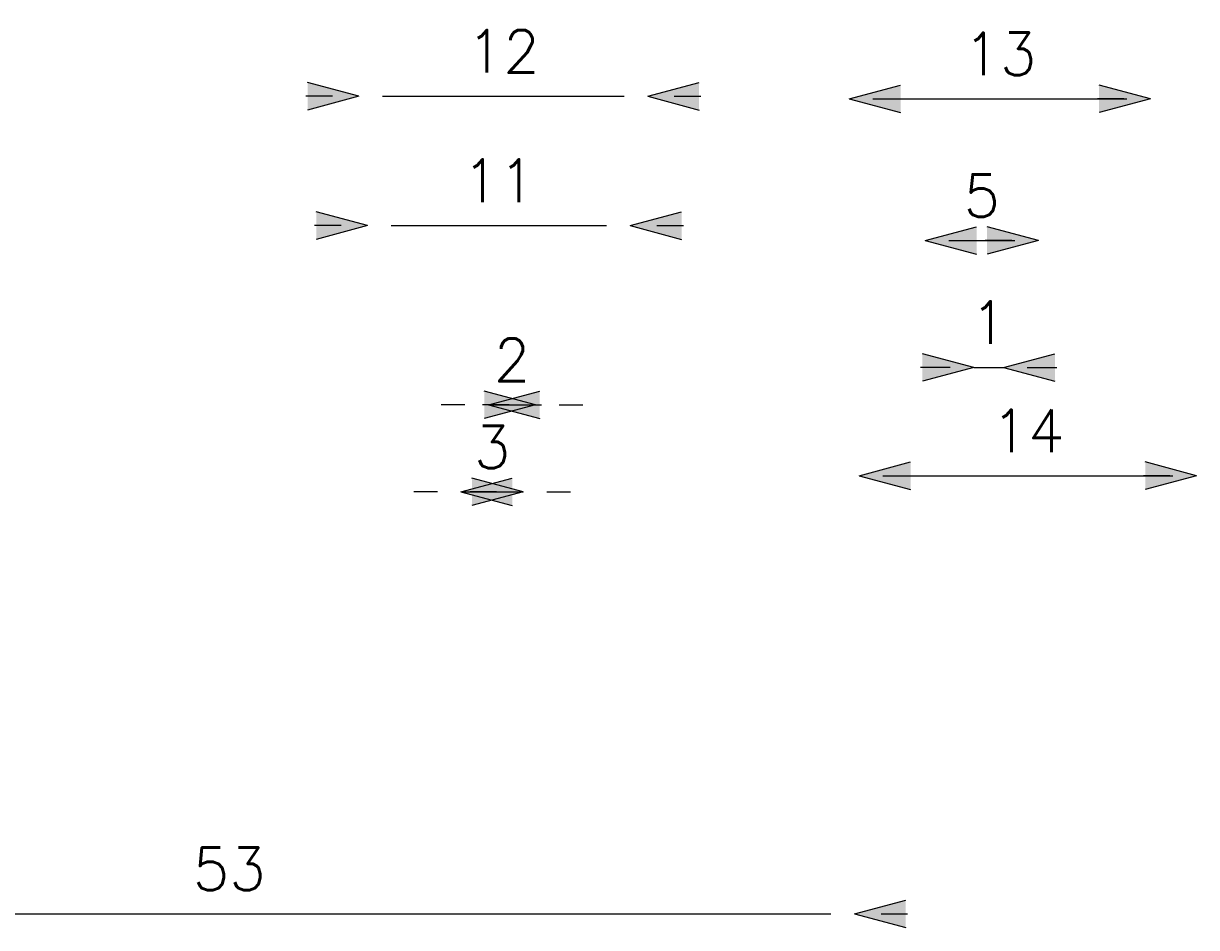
# Model space of a CAD drawing. Header units: millimetres. Extents: x 106 to 278, y 167 to 258.
# Tile 3 of 4: x 157 to 207, y 220 to 258. Entities that reach past the tile are written whole.
import ezdxf

# ---------------------------------------------------------------- set-up
doc = ezdxf.new("R2010")
doc.units = ezdxf.units.MM
doc.header["$LTSCALE"] = 5
doc.styles.add('T18', font='simplex.shx', dxfattribs={"height": 1.8})
doc.dimstyles.new('Pfeile aussen', dxfattribs={"dimtxt": 0.18, "dimasz": 1, "dimexe": 1, "dimexo": 0, "dimgap": 1, "dimtad": 1, "dimrnd": 1, "dimzin": 12, "dimdsep": 46, "dimtxsty": 'T18', "dimblk": 'spitze', "dimcen": 0, "dimdle": 1, "dimse1": 1, "dimse2": 1, "dimclrd": 256, "dimclre": 256, "dimclrt": 256, "dimadec": 1, "dimazin": 3, "dimtfac": 1, "dimtix": 1, "dimtmove": 0, "dimatfit": 3, "dimfxl": 0, "dimtolj": 1, "dimtzin": 0, "dimlwd": -1, "dimarcsym": 0})
doc.dimstyles.new('Pfeile innen', dxfattribs={"dimtxt": 0.18, "dimasz": 1, "dimexe": 1, "dimexo": 0, "dimgap": 1, "dimtad": 1, "dimrnd": 1, "dimzin": 12, "dimdsep": 46, "dimtxsty": 'T18', "dimblk": 'spitze2', "dimcen": 0, "dimdle": 1, "dimse1": 1, "dimse2": 1, "dimclrd": 256, "dimclre": 256, "dimclrt": 256, "dimadec": 1, "dimazin": 3, "dimtfac": 1, "dimtix": 1, "dimtmove": 0, "dimatfit": 2, "dimldrblk": 'spitze', "dimfxl": 0, "dimtolj": 1, "dimtzin": 0, "dimlwd": -1, "dimarcsym": 0})

# ---------------------------------------------------------------- blocks, each defined once
blk = doc.blocks.new('spitze2')
for p, q in [((0, 0), (2.173, 0.582)), ((0, 0), (2.173, -0.582)), ((1.125, 0), (2.25, 0))]:
    blk.add_line(p, q)
blk.add_solid([(0, 0), (2.173, 0.582), (2.173, -0.582)])
blk = doc.blocks.new('*D7')
blk.add_line((140.619, 220.562), (191.548, 220.562))
at = {"layer": 'DEFPOINTS', "color": 0}
for p in [(139.619, 220.562), (192.548, 220.562), (192.548, 220.562)]:
    blk.add_point(p, dxfattribs=at)
at = {"rotation": 180}
blk.add_blockref('spitze2', (139.619, 220.562), dxfattribs=at)
blk.add_blockref('spitze2', (192.548, 220.562))
at = {"insert": (166.083, 222.462), "char_height": 1.8, "attachment_point": 5, "style": 'T18'}
blk.add_mtext('\\A1;53', dxfattribs=at)
blk = doc.blocks.new('spitze')
for p, q in [((0, 0), (-2.173, 0.582)), ((-1.125, 0), (-2.25, 0)), ((0, 0), (-2.173, -0.582))]:
    blk.add_line(p, q)
blk.add_solid([(0, 0), (-2.173, -0.582), (-2.173, 0.582)])
blk = doc.blocks.new('*D19')
blk.add_line((172.571, 255.163), (182.794, 255.163))
at = {"layer": 'DEFPOINTS', "color": 0}
for p in [(171.571, 255.531), (183.794, 255.531), (183.794, 255.163)]:
    blk.add_point(p, dxfattribs=at)
at = {"rotation": 180}
blk.add_blockref('spitze2', (171.571, 255.163), dxfattribs=at)
blk.add_blockref('spitze2', (183.794, 255.163))
at = {"insert": (177.683, 257.063), "char_height": 1.8, "attachment_point": 5, "style": 'T18'}
blk.add_mtext('\\A1;12', dxfattribs=at)
blk = doc.blocks.new('*D20')
blk.add_line((172.94, 249.687), (182.056, 249.687))
at = {"layer": 'DEFPOINTS', "color": 0}
for p in [(171.94, 250.582), (183.056, 250.582), (183.056, 249.687)]:
    blk.add_point(p, dxfattribs=at)
at = {"rotation": 180}
blk.add_blockref('spitze2', (171.94, 249.687), dxfattribs=at)
blk.add_blockref('spitze2', (183.056, 249.687))
at = {"insert": (177.498, 251.587), "char_height": 1.8, "attachment_point": 5, "style": 'T18'}
blk.add_mtext('\\A1;11', dxfattribs=at)
blk = doc.blocks.new('*D21')
for p, q in [((176.05, 242.104), (175.05, 242.104)), ((177.05, 242.104), (179.052, 242.104)), ((180.052, 242.104), (181.052, 242.104))]:
    blk.add_line(p, q)
at = {"layer": 'DEFPOINTS', "color": 0}
for p in [(177.05, 242.473), (179.052, 242.473), (179.052, 242.104)]:
    blk.add_point(p, dxfattribs=at)
at = {"rotation": 180}
blk.add_blockref('spitze2', (179.052, 242.104), dxfattribs=at)
blk.add_blockref('spitze2', (177.05, 242.104))
at = {"insert": (178.051, 244.004), "char_height": 1.8, "attachment_point": 5, "style": 'T18'}
blk.add_mtext('\\A1;2', dxfattribs=at)
blk = doc.blocks.new('*D22')
for p, q in [((174.891, 238.419), (173.891, 238.419)), ((175.891, 238.419), (178.526, 238.419)), ((179.526, 238.419), (180.526, 238.419))]:
    blk.add_line(p, q)
at = {"layer": 'DEFPOINTS', "color": 0}
for p in [(175.891, 238.998), (178.526, 238.998), (178.526, 238.419)]:
    blk.add_point(p, dxfattribs=at)
blk.add_blockref('spitze2', (175.891, 238.419))
at = {"rotation": 180}
blk.add_blockref('spitze2', (178.526, 238.419), dxfattribs=at)
at = {"insert": (177.208, 240.319), "char_height": 1.8, "attachment_point": 5, "style": 'T18'}
blk.add_mtext('\\A1;3', dxfattribs=at)
blk = doc.blocks.new('*D23')
blk.add_line((193.329, 255.057), (204.079, 255.057))
at = {"layer": 'DEFPOINTS', "color": 0}
for p in [(192.329, 256.005), (205.079, 256.005), (205.079, 255.057)]:
    blk.add_point(p, dxfattribs=at)
at = {"rotation": 180}
blk.add_blockref('spitze', (192.329, 255.057), dxfattribs=at)
blk.add_blockref('spitze', (205.079, 255.057))
at = {"insert": (198.704, 256.957), "char_height": 1.8, "attachment_point": 5, "style": 'T18'}
blk.add_mtext('\\A1;13', dxfattribs=at)
blk = doc.blocks.new('*D27')
blk.add_line((196.543, 249.055), (199.337, 249.055))
at = {"layer": 'DEFPOINTS', "color": 0}
for p in [(195.543, 250.634), (200.337, 250.213), (200.337, 249.055)]:
    blk.add_point(p, dxfattribs=at)
at = {"rotation": 180}
blk.add_blockref('spitze', (195.543, 249.055), dxfattribs=at)
blk.add_blockref('spitze', (200.337, 249.055))
at = {"insert": (197.94, 250.955), "char_height": 1.8, "attachment_point": 5, "style": 'T18'}
blk.add_mtext('\\A1;5', dxfattribs=at)
blk = doc.blocks.new('*D28')
for p, q in [((196.597, 243.684), (195.597, 243.684)), ((197.597, 243.684), (198.862, 243.684)), ((199.862, 243.684), (200.862, 243.684))]:
    blk.add_line(p, q)
at = {"layer": 'DEFPOINTS', "color": 0}
for p in [(198.862, 243.684), (197.597, 243.21), (198.862, 243.157)]:
    blk.add_point(p, dxfattribs=at)
blk.add_blockref('spitze', (197.597, 243.684))
at = {"rotation": 180}
blk.add_blockref('spitze', (198.862, 243.684), dxfattribs=at)
at = {"insert": (198.23, 245.584), "char_height": 1.8, "attachment_point": 5, "style": 'T18'}
blk.add_mtext('\\A1;1', dxfattribs=at)
blk = doc.blocks.new('*D29')
blk.add_line((193.75, 239.103), (206.028, 239.103))
at = {"layer": 'DEFPOINTS', "color": 0}
for p in [(192.75, 238.945), (207.028, 239.103), (207.028, 238.524)]:
    blk.add_point(p, dxfattribs=at)
at = {"rotation": 180}
blk.add_blockref('spitze', (192.75, 239.103), dxfattribs=at)
blk.add_blockref('spitze', (207.028, 239.103))
at = {"insert": (199.889, 241.003), "char_height": 1.8, "attachment_point": 5, "style": 'T18'}
blk.add_mtext('\\A1;14', dxfattribs=at)

msp = doc.modelspace()

# ---------------------------------------------------------------- dimensions: what is measured, and where the dimension line sits
for base, p1, p2, dimstyle, picture, middle in [((183.794, 255.163), (171.571, 255.531), (183.794, 255.531), 'Pfeile innen', '*D19', (177.683, 257.063)), ((205.079, 255.057), (192.329, 256.005), (205.079, 256.005), 'Pfeile aussen', '*D23', (198.704, 256.957)), ((183.056, 249.687), (171.94, 250.582), (183.056, 250.582), 'Pfeile innen', '*D20', (177.498, 251.587)), ((200.337, 249.055), (195.543, 250.634), (200.337, 250.213), 'Pfeile aussen', '*D27', (197.94, 250.955)), ((198.8619, 243.6839), (197.5975, 243.21), (198.8619, 243.1574), 'Pfeile aussen', '*D28', (198.2297, 245.5839)), ((179.052, 242.104), (177.05, 242.473), (179.052, 242.473), 'Pfeile innen', '*D21', (178.051, 244.004)), ((207.028, 239.103), (192.75, 238.945), (207.028, 238.524), 'Pfeile aussen', '*D29', (199.889, 241.003)), ((178.5256, 238.4185), (175.8913, 238.9977), (178.5256, 238.9977), 'Pfeile innen', '*D22', (177.2084, 240.3185)), ((192.548, 220.562), (139.619, 220.562), (192.548, 220.562), 'Pfeile innen', '*D7', (166.083, 222.462))]:
    dim = msp.add_linear_dim(base=base, p1=p1, p2=p2, dimstyle=dimstyle)
    dim.commit()
    dim.dimension.update_dxf_attribs({"geometry": picture, "text_midpoint": middle})

doc.saveas('drawing.dxf')
